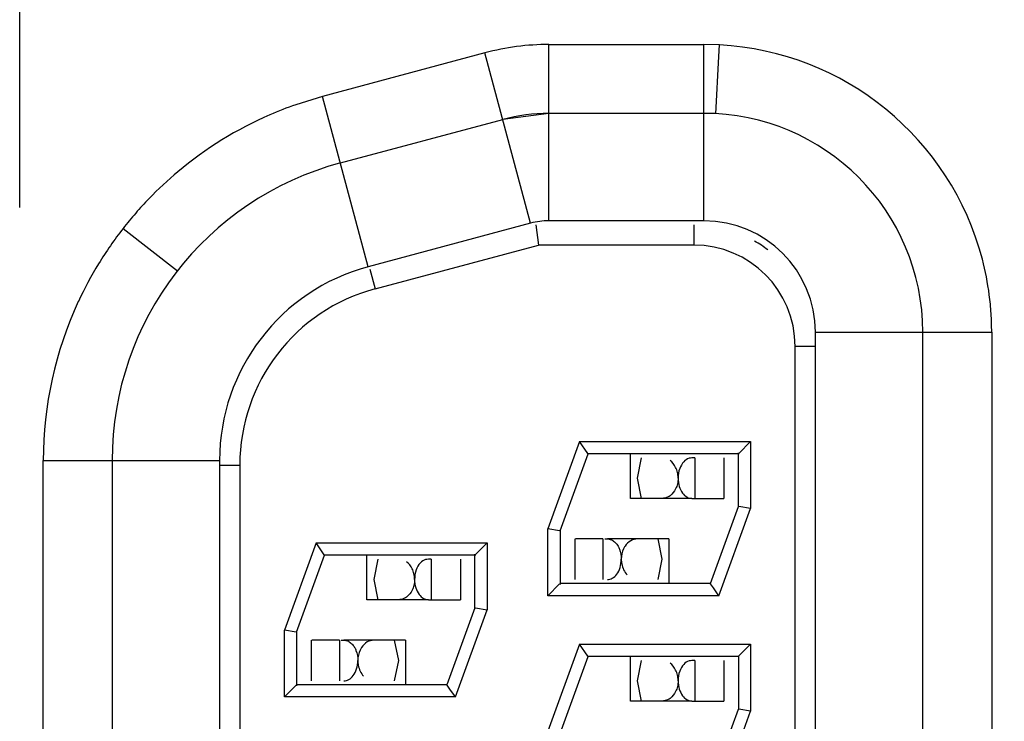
# Model space of a CAD drawing. Header units: inches. Extents: x 0 to 34, y 0 to 22.
# Tile 20 of 71: x 8.633 to 8.875, y 15.97 to 16.143. Entities that reach past the tile are written whole.
import ezdxf

# ---------------------------------------------------------------- set-up
doc = ezdxf.new("R2010")
doc.units = ezdxf.units.IN
doc.header["$LTSCALE"] = 1.87
doc.header["$MEASUREMENT"] = 0
doc.layers.get('0').update_dxf_attribs({"linetype": 'CONTINUOUS'})
doc.layers.add('DIMENSIONS', color=7, linetype='CONTINUOUS')
doc.styles.get("Standard").update_dxf_attribs({"font": 'txt', "width": 0.8})
doc.dimstyles.new('DIMSTYLE_1', dxfattribs={"dimtxt": 0.125, "dimasz": 0.18, "dimexe": 0.125, "dimexo": 0.0625, "dimgap": 0.09, "dimtad": 0, "dimtih": 1, "dimtoh": 1, "dimzin": 4, "dimdsep": 46, "dimtxsty": 'STANDARD', "dimblk": '_FILLED', "dimblk1": '_FILLED', "dimblk2": '_FILLED', "dimcen": 0.09, "dimadec": 0, "dimazin": 0, "dimtp": 0.01, "dimtm": 0.01, "dimtfac": 1, "dimtofl": 0, "dimtmove": 0, "dimatfit": 3, "dimldrblk": '_FILLED', "dimfxl": 1, "dimtolj": 1, "dimtzin": 4, "dimarcsym": 0})

# ---------------------------------------------------------------- blocks, each defined once
blk = doc.blocks.new('*D33')
at = {"layer": 'DIMENSIONS', "color": 2, "linetype": 'CONTINUOUS'}
for p, q in [((5.7269762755, 16.17663241), (5.6732478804, 16.0090444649)), ((9.4976764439, 16.17663241), (5.7269762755, 16.17663241)), ((5.6732478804, 16.0090444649), (5.3247764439, 16.0090444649))]:
    blk.add_line(p, q, dxfattribs=at)
at = {"layer": 'DIMENSIONS', "color": 2, "linetype": 'CONTINUOUS', "insert": (5.2622764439, 16.0715444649), "char_height": 0.125, "width": 1.125, "attachment_point": 3, "line_spacing_factor": 0.9}
blk.add_mtext('1.41{\\Ftxt.shx;\\W1.000000;\\H0.125000; }[35.9]', dxfattribs=at)
blk = doc.blocks.new('_FILLED')
at = {"color": 0, "linetype": 'BYBLOCK'}
blk.add_solid([(0, 0), (-1, 0.1736111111), (-1, -0.1736111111)], dxfattribs=at)
blk = doc.blocks.new('*D37')
at = {"layer": 'DIMENSIONS', "color": 2, "linetype": 'CONTINUOUS'}
blk.add_line((9.3186764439, 17.00563241), (5.3247764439, 17.00563241), dxfattribs=at)
at = {"layer": 'DIMENSIONS', "color": 2, "linetype": 'CONTINUOUS', "insert": (5.2622764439, 17.06813241), "char_height": 0.125, "width": 0.925, "attachment_point": 3, "line_spacing_factor": 0.9}
blk.add_mtext('2.24{\\Ftxt.shx;\\W1.000000;\\H0.125000; }[57]', dxfattribs=at)
blk = doc.blocks.new('*D39')
at = {"layer": 'DIMENSIONS', "color": 2, "linetype": 'CONTINUOUS'}
blk.add_line((10.1886764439, 18.02663241), (5.3247764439, 18.02663241), dxfattribs=at)
at = {"layer": 'DIMENSIONS', "color": 2, "linetype": 'CONTINUOUS', "insert": (5.2622764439, 18.08913241), "char_height": 0.125, "width": 1.125, "attachment_point": 3, "line_spacing_factor": 0.9}
blk.add_mtext('3.26{\\Ftxt.shx;\\W1.000000;\\H0.125000; }[82.9]', dxfattribs=at)

msp = doc.modelspace()

# ---------------------------------------------------------------- linework, layer by layer
at = {"color": 7, "linetype": 'CONTINUOUS'}
for p, q in [((8.632583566, 16.0963918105), (8.632583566, 16.2815921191)), ((8.7631503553, 16.0930921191), (8.7631503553, 16.1365921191)), ((8.7631503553, 16.1365921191), (8.8013856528, 16.1365921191)), ((8.8013856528, 16.0930921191), (8.8013856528, 16.1365921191)), ((8.80521279, 16.1364888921), (8.8013856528, 16.1365921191)), ((8.8050555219, 16.1336324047), (8.8052136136, 16.1364888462)), ((8.7473623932, 16.1345135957), (8.7073154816, 16.123783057)), ((8.758621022, 16.0924958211), (8.7473623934, 16.1345135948)), ((8.8042970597, 16.1195135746), (8.8050555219, 16.1336324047)), ((8.7073154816, 16.1237830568), (8.700675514, 16.1217356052)), ((8.7185741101, 16.0817652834), (8.7073154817, 16.1237830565)), ((8.7631503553, 16.1195921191), (8.7517623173, 16.1180928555)), ((8.8013856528, 16.1195921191), (8.7631503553, 16.1195921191)), ((8.7117154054, 16.1073623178), (8.7517623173, 16.1180928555)), ((8.758621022, 16.0924958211), (8.7185741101, 16.0817652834)), ((8.8013856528, 16.0930921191), (8.7631503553, 16.0930921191)), ((8.6581028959, 16.0912112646), (8.6714986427, 16.0807445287)), ((8.7598856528, 16.0920921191), (8.7605439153, 16.0870921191)), ((8.7988856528, 16.0920921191), (8.7988856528, 16.0870921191)), ((8.7202387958, 16.0762923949), (8.7605439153, 16.0870921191)), ((8.7988856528, 16.0870921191), (8.7605439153, 16.0870921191)), ((8.7189447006, 16.081122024), (8.7202387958, 16.0762923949)), ((8.8288856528, 15.5485921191), (8.8288856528, 16.0655921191)), ((8.8288856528, 16.0655921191), (8.8723856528, 16.0655921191)), ((8.8553856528, 15.5485921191), (8.8553856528, 16.0655921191)), ((8.8723856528, 16.0655921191), (8.8723856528, 15.5485921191)), ((8.8238856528, 15.5520921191), (8.8238856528, 16.0620921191)), ((8.8288856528, 16.0620921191), (8.8238856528, 16.0620921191)), ((8.7707004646, 16.0385921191), (8.7628856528, 16.0171211)), ((8.7707004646, 16.0385921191), (8.8128856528, 16.0385921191)), ((8.7727247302, 16.0357011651), (8.7707004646, 16.0385921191)), ((8.8100032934, 16.0357097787), (8.8128856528, 16.0385921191)), ((8.8128856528, 16.0385921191), (8.8128856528, 16.0220631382)), ((8.6383856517, 15.5810921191), (8.6383856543, 16.0339519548)), ((8.6383856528, 16.0339519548), (8.6818856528, 16.033951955)), ((8.6553856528, 16.033951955), (8.6553856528, 15.5802322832)), ((8.6818856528, 16.033951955), (8.6818856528, 15.5802322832)), ((8.7658856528, 16.0165921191), (8.7728010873, 16.0355921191)), ((8.8101001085, 16.0355921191), (8.7726577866, 16.0355921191)), ((8.7832395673, 16.024592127), (8.7832395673, 16.0355921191)), ((8.7849987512, 16.0295915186), (8.7859989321, 16.0345921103)), ((8.7991016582, 16.0345921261), (8.7991016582, 16.0245921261)), ((8.8063034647, 16.0345921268), (8.8063034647, 16.0245921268)), ((8.8098856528, 16.0225569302), (8.8098856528, 16.0358065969)), ((8.6818856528, 16.0328257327), (8.6868856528, 16.0328257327)), ((8.6868856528, 16.0328257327), (8.6868856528, 15.5813585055)), ((8.7859985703, 16.0245921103), (8.7849987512, 16.0295915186)), ((8.7984245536, 16.0245921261), (8.7832395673, 16.024592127)), ((8.7984245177, 16.0245937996), (8.7991016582, 16.0245921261)), ((8.7991016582, 16.0245921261), (8.8063034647, 16.0245921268)), ((8.8029702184, 16.0035921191), (8.8098856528, 16.0225921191)), ((8.805070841, 16.0005921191), (8.8128856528, 16.0220631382)), ((8.8128856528, 16.0220631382), (8.8099884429, 16.0225739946)), ((8.7628856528, 16.0005921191), (8.7628856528, 16.0171211)), ((8.7657822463, 16.0166103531), (8.7628856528, 16.0171211)), ((8.7658856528, 16.0166274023), (8.7658856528, 16.0033776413)), ((8.7694987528, 16.0145921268), (8.7694987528, 16.0045921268)), ((8.7764574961, 16.0145921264), (8.769694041, 16.0145921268)), ((8.7764574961, 16.0145921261), (8.7764574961, 16.0045921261)), ((8.7927579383, 16.014592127), (8.777572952, 16.0145921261)), ((8.7899989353, 16.0145921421), (8.7909987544, 16.0095927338)), ((8.7927579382, 16.014592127), (8.7927579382, 16.0035921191)), ((8.7057004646, 16.0135921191), (8.6978856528, 15.9921211)), ((8.7057004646, 16.0135921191), (8.7478856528, 16.0135921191)), ((8.7077247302, 16.0107011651), (8.7057004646, 16.0135921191)), ((8.7450032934, 16.0107097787), (8.7478856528, 16.0135921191)), ((8.7478856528, 16.0135921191), (8.7478856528, 15.9970631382)), ((8.7008856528, 15.9915921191), (8.7078010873, 16.0105921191)), ((8.7451001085, 16.0105921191), (8.7076577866, 16.0105921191)), ((8.7182395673, 15.999592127), (8.7182395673, 16.0105921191)), ((8.7448856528, 15.9975568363), (8.7448856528, 16.0108065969)), ((8.7199987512, 16.0045915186), (8.7209989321, 16.0095921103)), ((8.7341016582, 16.0095921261), (8.7341016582, 15.9995921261)), ((8.7413034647, 16.0095921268), (8.7413034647, 15.9995921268)), ((8.7909987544, 16.0095927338), (8.7899985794, 16.0045921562)), ((8.7209985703, 15.9995921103), (8.7199987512, 16.0045915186)), ((8.7657680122, 16.0034744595), (8.7628856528, 16.0005921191)), ((8.8029702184, 16.0035921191), (8.7658856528, 16.0035921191)), ((8.8037151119, 16.0025283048), (8.8030432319, 16.0034878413)), ((8.805070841, 16.0005921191), (8.8037151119, 16.0025283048)), ((8.805070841, 16.0005921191), (8.7628856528, 16.0005921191)), ((8.7334245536, 15.9995921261), (8.7182395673, 15.999592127)), ((8.7334245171, 15.9995937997), (8.7341016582, 15.9995921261)), ((8.7341016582, 15.9995921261), (8.7413034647, 15.9995921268)), ((8.7448856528, 15.9975921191), (8.7379702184, 15.9785921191)), ((8.744989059, 15.9975738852), (8.7478856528, 15.9970631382)), ((8.740070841, 15.9755921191), (8.7478856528, 15.9970631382)), ((8.6978856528, 15.9755921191), (8.6978856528, 15.9921211)), ((8.7007822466, 15.991610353), (8.6978856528, 15.9921211)), ((8.7008856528, 15.991627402), (8.7008856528, 15.9783776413)), ((8.7044987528, 15.9895921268), (8.7044987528, 15.9795921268)), ((8.7114574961, 15.9895921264), (8.704694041, 15.9895921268)), ((8.7114574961, 15.9895921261), (8.7114574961, 15.9795921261)), ((8.7277579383, 15.989592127), (8.712572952, 15.9895921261)), ((8.7249989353, 15.9895921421), (8.7259987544, 15.9845927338)), ((8.7277579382, 15.989592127), (8.7277579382, 15.9785921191)), ((8.7707004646, 15.9885921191), (8.7628856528, 15.9671211)), ((8.7707004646, 15.9885921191), (8.8128856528, 15.9885921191)), ((8.7727247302, 15.9857011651), (8.7707004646, 15.9885921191)), ((8.8100032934, 15.9857097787), (8.8128856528, 15.9885921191)), ((8.8128856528, 15.9885921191), (8.8128856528, 15.9720631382)), ((8.7658856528, 15.9665921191), (8.7728010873, 15.9855921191)), ((8.8101001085, 15.9855921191), (8.7726577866, 15.9855921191)), ((8.7832395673, 15.974592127), (8.7832395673, 15.9855921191)), ((8.8098856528, 15.9855921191), (8.8098856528, 15.9725921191)), ((8.7259987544, 15.9845927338), (8.7249985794, 15.9795921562)), ((8.7849987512, 15.9795915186), (8.7859989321, 15.9845921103)), ((8.7991016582, 15.9845921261), (8.7991016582, 15.9745921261)), ((8.8063034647, 15.9845921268), (8.8063034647, 15.9745921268)), ((8.7007680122, 15.9784744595), (8.6978856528, 15.9755921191)), ((8.7379702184, 15.9785921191), (8.7008856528, 15.9785921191)), ((8.7387151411, 15.977528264), (8.7380432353, 15.978487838)), ((8.7859985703, 15.9745921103), (8.7849987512, 15.9795915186)), ((8.740070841, 15.9755921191), (8.7387151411, 15.977528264)), ((8.740070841, 15.9755921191), (8.6978856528, 15.9755921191)), ((8.7984245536, 15.9745921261), (8.7832395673, 15.974592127)), ((8.7984245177, 15.9745937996), (8.7991016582, 15.9745921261)), ((8.7991016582, 15.9745921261), (8.8063034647, 15.9745921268)), ((8.8029702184, 15.9535921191), (8.8098856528, 15.9725921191)), ((8.805070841, 15.9505921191), (8.8128856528, 15.9720631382)), ((8.8128856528, 15.9720631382), (8.8099884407, 15.972573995))]:
    msp.add_line(p, q, dxfattribs=at)
for centre, radius, start, end in [((8.8013836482, 16.0655851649), 0.071007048, 14.6884633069, 86.9087556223), ((8.7318755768, 16.0327171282), 0.0943277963, 109.3150401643, 113.4633681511), ((8.7313864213, 16.0339506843), 0.0930014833, 113.4895182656, 129.9969512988), ((8.7631503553, 16.0755921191), 0.044, 90, 104.9999999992), ((8.8013856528, 16.0655921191), 0.054, 0, 90), ((8.7313856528, 16.033951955), 0.076, 104.9999999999, 180), ((8.7631503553, 16.0755921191), 0.0175, 90, 104.999999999), ((8.8013856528, 16.0655921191), 0.0275, 0, 90), ((8.7988856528, 16.0620921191), 0.03, 52.5, 60), ((8.7988856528, 16.0620921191), 0.025, 0, 90), ((8.8007603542, 16.0654765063), 0.0716347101, 7.4848801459, 14.6454920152), ((8.7313856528, 16.033951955), 0.0495, 105.0000000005, 180), ((8.7318856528, 16.0328257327), 0.045, 105, 180), ((8.7313728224, 16.0339540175), 0.0929870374, 155.0702703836, 179.9990873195)]:
    msp.add_arc(centre, radius, start, end, dxfattribs=at)
for points, knots in [([(8.7631503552, 16.1365921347), (8.7604889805, 16.1365851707), (8.7551628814, 16.1362500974), (8.7499316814, 16.1351948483), (8.7473623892, 16.1345136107)], [0, 0, 0, 0, 0.5003112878, 1, 1, 1, 1]), ([(8.6716100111, 16.1051971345), (8.6691225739, 16.1031101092), (8.6655548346, 16.0997801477), (8.6617119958, 16.0955943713), (8.6596220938, 16.0931132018), (8.6585958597, 16.0918564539), (8.6581035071, 16.0912120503)], [0, 0, 0, 0, 0.5002346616, 0.7501109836, 0.8750620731, 1, 1, 1, 1]), ([(8.6581035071, 16.0912120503), (8.6570292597, 16.089806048), (8.6549055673, 16.0869747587), (8.6510594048, 16.0810401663), (8.6485428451, 16.0763608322), (8.6470541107, 16.0731588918)], [0, 0, 0, 0, 0.2503301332, 0.500433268, 1, 1, 1, 1]), ([(8.8723856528, 16.0655921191), (8.8723618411, 16.0671326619), (8.8723021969, 16.07021411), (8.8719860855, 16.0732817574), (8.8717846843, 16.0748079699)], [0, 0, 0, 0, 0.5002082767, 1, 1, 1, 1]), ([(8.7950008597, 16.0296089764), (8.7949996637, 16.0300740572), (8.7948873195, 16.0309810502), (8.7943700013, 16.0325363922), (8.7936121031, 16.0335079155), (8.7930183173, 16.0339318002)], [0, 0, 0, 0, 0.2846354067, 0.5535004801, 1, 1, 1, 1]), ([(8.7991016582, 16.0345921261), (8.7986363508, 16.0345921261), (8.7976141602, 16.0346319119), (8.7962026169, 16.0336049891), (8.7952319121, 16.031850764), (8.7950008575, 16.0303844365), (8.7949990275, 16.0295919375)], [0, 0, 0, 0, 0.1911273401, 0.404722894, 0.6744761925, 1, 1, 1, 1]), ([(8.795000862, 16.0295747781), (8.794996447, 16.0291095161), (8.7948835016, 16.0282034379), (8.79437112, 16.0266460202), (8.7936111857, 16.0256753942), (8.7930169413, 16.0252517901)], [0, 0, 0, 0, 0.2847401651, 0.553400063, 1, 1, 1, 1]), ([(8.7949990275, 16.0295919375), (8.7950006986, 16.0288889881), (8.795184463, 16.0275727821), (8.7959695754, 16.0259255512), (8.796946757, 16.024995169), (8.7977978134, 16.0246450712), (8.7982195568, 16.0246016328), (8.7984245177, 16.0245937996)], [0, 0, 0, 0, 0.3173748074, 0.5896521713, 0.8105015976, 0.9073948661, 1, 1, 1, 1]), ([(8.7930169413, 16.0252517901), (8.7928640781, 16.0251428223), (8.7922559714, 16.0247707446), (8.7915304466, 16.0245921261), (8.7910062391, 16.0245921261)], [0, 0, 0, 0, 0.2636848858, 1, 1, 1, 1]), ([(8.7768958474, 16.0145921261), (8.7771942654, 16.0145921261), (8.7777996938, 16.0146241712), (8.7787355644, 16.0143719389), (8.779578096, 16.0137204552), (8.7800211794, 16.0131179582), (8.7802164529, 16.0127723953)], [0, 0, 0, 0, 0.2222627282, 0.4495225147, 0.7043726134, 1, 1, 1, 1]), ([(8.7849912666, 16.0145921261), (8.7844232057, 16.0145921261), (8.783185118, 16.0142610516), (8.7822778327, 16.0133625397), (8.7819179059, 16.0128181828)], [0, 0, 0, 0, 0.4653759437, 1, 1, 1, 1]), ([(8.7802164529, 16.0127723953), (8.7803399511, 16.0125538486), (8.7808097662, 16.0115583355), (8.780996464, 16.0104395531), (8.7809984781, 16.0095923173)], [0, 0, 0, 0, 0.2285666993, 1, 1, 1, 1]), ([(8.7819179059, 16.0128181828), (8.7817763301, 16.012604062), (8.7812376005, 16.0116178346), (8.7809990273, 16.0104739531), (8.7809966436, 16.0096094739)], [0, 0, 0, 0, 0.2289500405, 1, 1, 1, 1]), ([(8.7341016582, 16.0095921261), (8.7336363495, 16.0095921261), (8.7326141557, 16.0096319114), (8.7312026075, 16.0086049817), (8.7302319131, 16.0068507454), (8.7300008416, 16.0053844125), (8.7299990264, 16.0045919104)], [0, 0, 0, 0, 0.1911271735, 0.4047227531, 0.6744761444, 1, 1, 1, 1]), ([(8.7300008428, 16.004608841), (8.7299996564, 16.005073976), (8.7298872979, 16.0059810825), (8.7293699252, 16.0075365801), (8.7286118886, 16.00850817), (8.7280180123, 16.0089320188)], [0, 0, 0, 0, 0.2846399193, 0.5535131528, 1, 1, 1, 1]), ([(8.7775708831, 16.0045936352), (8.7777759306, 16.004601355), (8.7781978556, 16.0046445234), (8.77904934, 16.0049942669), (8.7800275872, 16.0059243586), (8.7808119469, 16.0075723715), (8.7809984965, 16.0088890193), (8.7809984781, 16.0095923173)], [0, 0, 0, 0, 0.0926086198, 0.1894955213, 0.4103236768, 0.6825840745, 1, 1, 1, 1]), ([(8.7809979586, 16.0095923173), (8.7809970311, 16.0092064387), (8.7811314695, 16.0078205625), (8.7817304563, 16.0064451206), (8.7824330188, 16.0057224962)], [0, 0, 0, 0, 0.2768666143, 1, 1, 1, 1]), ([(8.730000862, 16.0045747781), (8.7300005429, 16.0041096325), (8.7298882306, 16.0032022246), (8.7293688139, 16.0016473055), (8.7286109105, 16.0006756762), (8.7280169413, 16.0002517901)], [0, 0, 0, 0, 0.2846167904, 0.5534986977, 1, 1, 1, 1]), ([(8.7299990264, 16.0045919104), (8.7300006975, 16.0038889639), (8.7301844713, 16.002572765), (8.7309695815, 16.0009255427), (8.7319467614, 15.9999951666), (8.7327978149, 15.999645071), (8.7332195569, 15.9996016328), (8.7334245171, 15.9995937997)], [0, 0, 0, 0, 0.3173747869, 0.5896519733, 0.8105014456, 0.9073947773, 1, 1, 1, 1]), ([(8.7280169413, 16.0002517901), (8.7278642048, 16.0001427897), (8.7272561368, 15.9997705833), (8.7265305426, 15.9995921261), (8.7260062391, 15.9995921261)], [0, 0, 0, 0, 0.2635622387, 1, 1, 1, 1]), ([(8.7118958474, 15.9895921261), (8.7121942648, 15.9895921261), (8.7127996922, 15.9896241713), (8.7137355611, 15.9893719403), (8.7145780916, 15.9887204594), (8.7150211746, 15.9881179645), (8.7152164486, 15.987772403)], [0, 0, 0, 0, 0.2222628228, 0.4495227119, 0.7043727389, 1, 1, 1, 1]), ([(8.7152164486, 15.987772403), (8.7153399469, 15.9875538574), (8.7158097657, 15.9865583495), (8.7159964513, 15.9854395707), (8.7159984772, 15.9845923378)], [0, 0, 0, 0, 0.2285666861, 1, 1, 1, 1]), ([(8.7169178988, 15.9878181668), (8.7167763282, 15.9876040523), (8.7162376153, 15.9866178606), (8.7159990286, 15.9854740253), (8.7159966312, 15.9846095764)], [0, 0, 0, 0, 0.2289506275, 1, 1, 1, 1]), ([(8.7199912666, 15.9895921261), (8.7194232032, 15.9895921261), (8.7181851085, 15.9892610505), (8.7172778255, 15.9883625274), (8.7169178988, 15.9878181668)], [0, 0, 0, 0, 0.4653759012, 1, 1, 1, 1]), ([(8.7125708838, 15.9795936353), (8.7127759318, 15.9796013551), (8.7131978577, 15.9796445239), (8.714049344, 15.9799942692), (8.7150275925, 15.9809243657), (8.715811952, 15.982572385), (8.7159984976, 15.9838890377), (8.7159984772, 15.9845923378)], [0, 0, 0, 0, 0.0926085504, 0.1894954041, 0.4103235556, 0.6825840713, 1, 1, 1, 1]), ([(8.7159979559, 15.9845923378), (8.7159970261, 15.9842064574), (8.7161314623, 15.9828205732), (8.7167304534, 15.9814451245), (8.7174330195, 15.980722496)], [0, 0, 0, 0, 0.2768664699, 1, 1, 1, 1]), ([(8.7950008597, 15.9796089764), (8.7949996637, 15.9800740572), (8.7948873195, 15.9809810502), (8.7943700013, 15.9825363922), (8.7936121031, 15.9835079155), (8.7930183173, 15.9839318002)], [0, 0, 0, 0, 0.2846354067, 0.5535004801, 1, 1, 1, 1]), ([(8.7991016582, 15.9845921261), (8.7986363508, 15.9845921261), (8.7976141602, 15.9846319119), (8.7962026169, 15.9836049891), (8.7952319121, 15.981850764), (8.7950008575, 15.9803844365), (8.7949990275, 15.9795919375)], [0, 0, 0, 0, 0.1911273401, 0.404722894, 0.6744761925, 1, 1, 1, 1]), ([(8.795000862, 15.9795747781), (8.7950005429, 15.9791096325), (8.7948882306, 15.9782022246), (8.7943688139, 15.9766473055), (8.7936109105, 15.9756756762), (8.7930169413, 15.9752517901)], [0, 0, 0, 0, 0.2846167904, 0.5534986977, 1, 1, 1, 1]), ([(8.7949990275, 15.9795919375), (8.7950006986, 15.9788889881), (8.795184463, 15.9775727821), (8.7959695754, 15.9759255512), (8.796946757, 15.974995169), (8.7977978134, 15.9746450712), (8.7982195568, 15.9746016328), (8.7984245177, 15.9745937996)], [0, 0, 0, 0, 0.3173748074, 0.5896521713, 0.8105015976, 0.9073948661, 1, 1, 1, 1]), ([(8.7930169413, 15.9752517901), (8.7928642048, 15.9751427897), (8.7922561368, 15.9747705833), (8.7915305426, 15.9745921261), (8.7910062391, 15.9745921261)], [0, 0, 0, 0, 0.2635622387, 1, 1, 1, 1])]:
    msp.add_open_spline(points, degree=3, knots=knots, dxfattribs=at)

# ---------------------------------------------------------------- dimensions: what is measured, and where the dimension line sits
at = {"layer": 'DIMENSIONS', "color": 2, "linetype": 'CONTINUOUS'}
for feature_location, offset, origin, picture, middle in [((10.1886764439, 18.02663241), (-4.8639, 0), (10.2511764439, 14.7623562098), '*D39', (4.6997764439, 18.02663241)), ((9.3186764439, 17.00563241), (-3.993899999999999, 0), (9.3811764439, 14.7623562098), '*D37', (4.7997764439, 17.00563241)), ((9.4976764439, 16.17663241), (-4.172899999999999, -0.1675879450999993), (9.5601764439, 14.7623562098), '*D33', (4.6997764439, 16.0090444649))]:
    dim = msp.add_ordinate_dim(feature_location=feature_location, offset=offset, dtype=0, origin=origin, dimstyle='DIMSTYLE_1', override={"dimtad": 1, "dimtih": 0, "dimtoh": 0}, dxfattribs=at)
    dim.commit()
    dim.dimension.update_dxf_attribs({"geometry": picture, "text_midpoint": middle})

doc.saveas('drawing.dxf')
